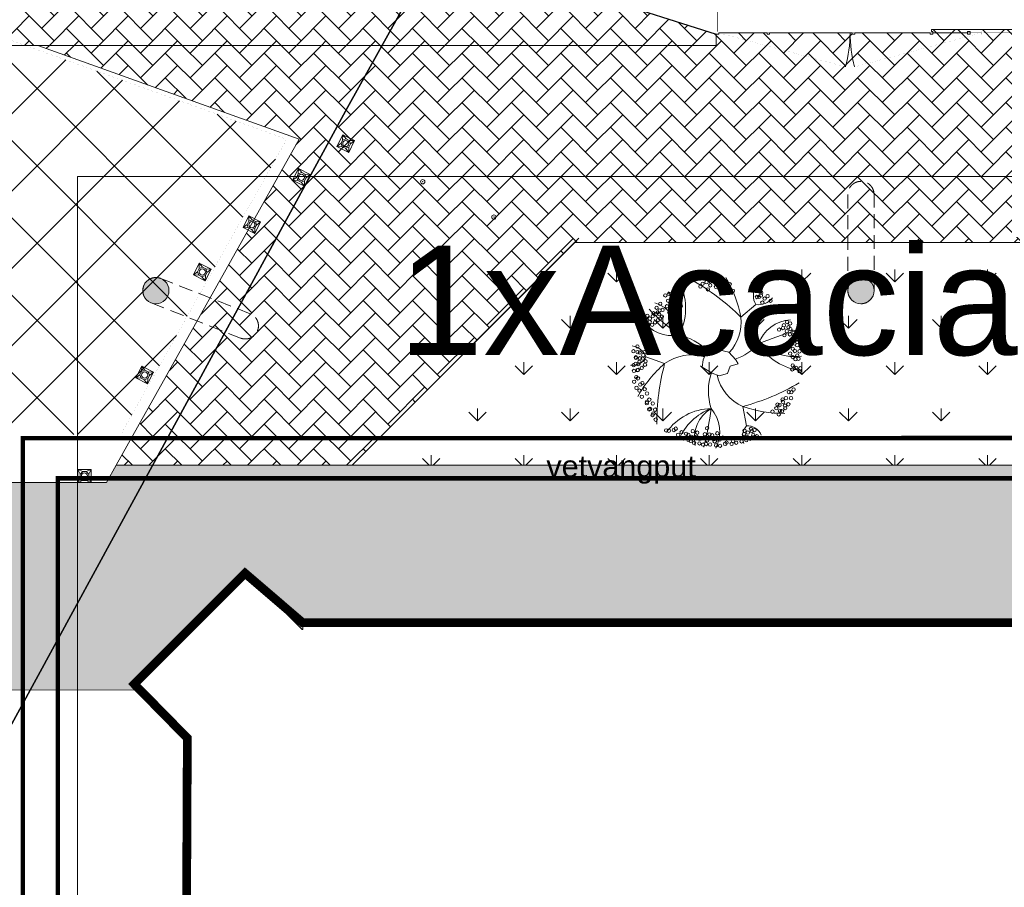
# Model space of a CAD drawing. Header units: millimetres. Extents: x 747415 to 1601423, y -236173 to 551995.
# Tile 235 of 256: x 993973 to 1016500, y 124037 to 143882. Entities that reach past the tile are written whole.
import ezdxf
from ezdxf.lldxf.tags import DXFTag

# ---------------------------------------------------------------- set-up
doc = ezdxf.new("R2010")
doc.units = ezdxf.units.MM
doc.header["$LTSCALE"] = 100
doc.header["$MEASUREMENT"] = 0
doc.linetypes.add('BORDERX2', pattern=[88.9, 25.4, -12.7, 25.4, -12.7, 0, -12.7])
doc.linetypes.add('HIDDEN2', pattern=[4.7625, 3.175, -1.5875])
doc.layers.get('0').update_dxf_attribs({"linetype": 'CONTINUOUS', "lineweight": 0})
for name, color, linetype in [('T--A9041_VERHARDING_Parkeren', 9, 'CONTINUOUS'), ('T--L9000_PERCELEN', 4, 'BORDERX2'), ('T--L9041_VERHARDING_Wegen', 7, 'CONTINUOUS')]:
    doc.layers.add(name, color=color, linetype=linetype)
for name, color, linetype, lineweight in [('T--A9041_VERHARDING_Wegen', 21, 'CONTINUOUS', 0), ('T--A9042_BEPLANTING', 90, 'CONTINUOUS', 0), ('T--L9020_GEBOUWEN', 252, 'CONTINUOUS', 0), ('T--L9042_BEPLANTING', 90, 'CONTINUOUS', 0), ('T--L9042_BOMEN', 84, 'CONTINUOUS', 0), ('T--L9052_Hemelwaterafvoer', 130, 'HEMELWATER_AFVOER', 0), ('T--L9052_Vuilwaterafvoer', 44, 'VUIL_WATER_AFVOER', 0), ('T--L9064_ICT', 170, 'ICT_LEIDING', 0), ('T--L9071_TERREINMEUBILAIR_Bank', 250, 'CONTINUOUS', 0), ('T--T9042_Boomsoort', 7, 'CONTINUOUS', 0)]:
    doc.layers.add(name, color=color, linetype=linetype, lineweight=lineweight)
doc.styles.add('Isocpeur', font='isocpeur.ttf', dxfattribs={"height": 3})
doc.styles.get("Standard").update_dxf_attribs({"font": 'arial.ttf'})
tags = doc.linetypes.add('HEMELWATER_AFVOER', pattern='A,12.7,-5.08,["HWA",Standard,S=2.54,R=0,X=-2.54,Y=-1.27],-7.62', length=25.4).pattern_tags.tags
tags[6] = DXFTag(74, 10)
tags = doc.linetypes.add('ICT_LEIDING', pattern='A,12.7,-5.08,["ICT",Standard,S=2.54,R=0,X=-2.54,Y=-1.27],-7.62', length=25.4).pattern_tags.tags
tags[6] = DXFTag(74, 10)
doc.linetypes.add('KW1C Persleiding', pattern='A,10,-200,["pers",Isocpeur,S=10,R=0,X=-125,Y=-15],100', length=310)
tags = doc.linetypes.add('VUIL_WATER_AFVOER', pattern='A,12.7,-5.08,["VWA",Standard,S=2.54,R=0,X=-2.54,Y=-1.27],-7.62', length=25.4).pattern_tags.tags
tags[6] = DXFTag(74, 10)

# ---------------------------------------------------------------- blocks, each defined once
blk = doc.blocks.new('FMEBLOCK10')
at = {"layer": 'T--L9000_PERCELEN', "flags": 128}
blk.add_lwpolyline([(-144.82893, 14.817888), (-145.02397, 15.050913), (-145.20705, 15.294013), (-145.37702, 15.545888), (-145.53411, 15.805888), (-145.67694, 16.074013), (-145.80712, 16.348963), (-145.92304, 16.630088), (-146.02401, 16.917063), (-146.11095, 17.207938), (-146.18294, 17.503038), (-146.23906, 17.802038), (-146.28092, 18.102988), (-146.30714, 18.405888), (-146.31795, 18.710088), (-146.31404, 19.012988), (-146.29403, 19.316863), (-146.25907, 19.619113), (-146.20801, 19.918113), (-146.142, 20.214838), (-146.06196, 20.507988), (-145.96605, 20.796913), (-145.85703, 21.079988), (-145.73306, 21.357863), (-145.59506, 21.628913), (-145.44303, 21.891838), (-145.27904, 22.147938), (-145.10102, 22.394938), (-144.91196, 22.631863), (-144.71002, 22.860013), (-144.49704, 23.077113), (-144.27394, 23.283813), (-138.30613, 28.697013), (-116.62012, 47.487863), (-60.22895, 97.082863), (-54.67905, 96.186838), (-37.62294, 111.871013), (-29.08511, 118.037888), (-23.65504, 118.892963), (-18.79813, 119.658013), (-9.22392, 115.908813), (-1.20911, 112.288963), (0.65504, 110.160863), (101.86102, -5.339912), (110.37999, -16.182887), (130.01394, -40.804887), (146.31795, -61.715062), (145.31699, -62.344912), (128.53504, -71.838162), (109.77095, -81.221887), (96.853, -87.145012), (86.75508, -91.497087), (65.77494, -99.458937), (35.85286, -109.074062), (-3.25703, -117.914062), (-11.3781, -119.658012), (-17.09406, -117.515937), (-48.71308, -83.590162), (-53.87704, -83.911912), (-58.06511, -84.172887)], close=True, dxfattribs=at)
blk = doc.blocks.new('FMEBLOCK18')
at = {"layer": 'T--L9000_PERCELEN', "flags": 128}
blk.add_lwpolyline([(-100.08243, -15.21845), (-93.90854, -13.84045), (-85.78747, -12.0965), (-46.67758, -3.2565), (-16.7555, 6.358625), (4.22464, 14.320475), (14.32256, 18.67255), (27.24051, 24.595675), (46.0046, 33.9794), (62.78655, 43.47265), (63.78751, 44.1025), (100.08243, 0.943475), (97.4165, -0.71435), (90.7465, -4.485325), (80.48252, -10.258625), (68.79346, -16.567525), (51.09956, -25.844325), (33.78355, -33.17535), (7.36851, -44.1025), (3.81846, -39.8905), (-2.38257, -35.729525), (-46.57247, -27.563575), (-72.77453, -22.870575), (-93.75536, -18.9345), (-99.32458, -16.181425)], close=True, dxfattribs=at)
blk = doc.blocks.new('boom23')
for points in [[(-218, 3249, -0.332157), (-704, 3883, 2.110716)], [(-385, 2358), (-218, 3249, 0.2826), (180, 3952, 1.443147)], [(1009, 1926, -0.297027), (1445, 3695, 4.225496)], [(-385, 2358, 0.08666), (-2068, 3338, 1.008017)], [(1009, 1926, -0.034752), (1955, 3455, 4.277444)], [(1009, 1926, 0.322006), (2291, 3244, 0.821422)], [(1009, 1926, 0.202579), (2889, 2727, 1.556943)], [(-385, 2358, 0.066971), (-3177, 2269, -4.437506)], [(-385, 2358, -0.239145), (206, 596, -0.780445)], [(407, 399, 0.160891), (1009, 1926, 0.235359), (3300, 2210, 3.344811)], [(-826, 213, 0.124299), (-2076, -66, 0.235359), (-3467, 1776, 3.344811)], [(2263, -750, 0.066971), (3582, 1713, -4.437506)], [(-2076, -66, 0.202579), (-3709, 1162, 1.556943)], [(-2076, -66, 0.322006), (-3858, 385, 0.821422)], [(2263, -750, 0.08666), (3953, 218, 1.008017)], [(-2076, -66, -0.034752), (-3873, -11, 4.277444)], [(-2076, -66, -0.297027), (-3825, -572, 4.225496)], [(-1752, -1489, -0.217045), (-680, -167, -0.780445)], [(2263, -750, -0.237273), (453, -390, -0.780445)], [(232, -608, 0.144947), (1192, -1741, 0.235359), (292, -3868, 3.344811)], [(2263, -750), (2951, -1340, 0.2826), (3361, -2036, 1.443147)], [(2951, -1340, -0.332157), (3743, -1237, 2.110716)], [(-1752, -1489), (-2608, -1790, 0.2826), (-3416, -1797, 1.443147)], [(-2608, -1790, -0.332157), (-2914, -2528, 2.110716)], [(-1752, -1489, 0.08666), (-1760, -3437, 1.008017)], [(-1752, -1489, 0.066971), (-279, -3863, -4.437506)], [(1192, -1741, 0.202579), (945, -3770, 1.556943)], [(1192, -1741, 0.322006), (1692, -3511, 0.821422)], [(1192, -1741, -0.297027), (2505, -3004, 4.225496)], [(1192, -1741, -0.034752), (2043, -3326, 4.277444)]]:
    blk.add_lwpolyline(points, format="xyb")
blk.add_lwpolyline([(-842, 256), (-672, -187), (120, -719), (555, -289), (725, 17), (384, 427), (138, 660), (-263, 699), (-501, 427), (-876, 461)], close=True)
for centre in [(-497, 3857), (-497, 3555), (-360, 3857), (-360, 3747), (-360, 3555), (-168, 3857), (-168, 3555), (-59, 3720), (24, 3857), (24, 3555), (243, 3830), (243, 3693), (490, 3802), (599, 3665), (709, 3775), (901, 3638), (983, 3665), (1230, 3665), (1394, 3583), (-2169, 3117), (-1977, 3199), (-1895, 3144), (-1785, 3281), (-360, 3446), (-59, 3418), (983, 3364), (1148, 3391), (1148, 3089), (1230, 3364), (1394, 3391), (1394, 3281), (1394, 3089), (1641, 3446), (1641, 3144), (1696, 3227), (1805, 3364), (1942, 3336), (2079, 3227), (2299, 3117), (-2580, 2788), (-2361, 3007), (-2361, 2706), (-2197, 3007), (-2197, 2706), (-2169, 2815), (-1977, 2898), (-1895, 2843), (-1785, 2980), (-1566, 3062), (1504, 3007), (1504, 2706), (1696, 2925), (1805, 3062), (1942, 3035), (1997, 3035), (1997, 2733), (2079, 2925), (2162, 2898), (2299, 2815), (2408, 2980), (2408, 2678), (2491, 2898), (2655, 2760), (-2827, 2459), (-2690, 2541), (-2580, 2486), (2162, 2596), (2491, 2596), (2655, 2459), (2847, 2514), (2847, 2212), (2957, 2240), (3176, 2185), (-3375, 1774), (3286, 2130), (-3458, 1664), (-3293, 1582), (-3183, 1417), (-3101, 1582), (3560, 1499), (-3704, 924), (-3540, 1225), (-3540, 1061), (-3512, 841), (-3403, 1198), (-3320, 1061), (-3266, 869), (3423, 1061), (3560, 1198), (3615, 1253), (3615, 951), (3669, 951), (-3786, 375), (-3704, 622), (-3622, 512), (-3458, 704), (-3403, 485), (3423, 759), (3505, 540), (3642, 595), (3669, 650), (-3759, -8), (-3704, 183), (-3622, 348), (-3567, 46), (-3320, -8), (3505, 238), (3532, 19), (3779, 293), (3779, -8), (-3759, -420), (-3677, -173), (-3622, -283), (-3485, -146), (-3458, -447), (-3375, -337), (-3183, -337), (3532, -283), (3642, -255), (3861, -173), (3861, -474), (-3649, -529), (3313, -941), (3505, -913), (3532, -913), (3642, -557), (3697, -639), (3697, -941), (3039, -1160), (3121, -1023), (3121, -1324), (3231, -1379), (3313, -1242), (3395, -1160), (3505, -1215), (3615, -1187), (-3293, -1708), (-2909, -1763), (2929, -1571), (3039, -1461), (3149, -1626), (3231, -1681), (3395, -1461), (3395, -1489), (3395, -1790), (-3238, -1955), (-3074, -1900), (-3019, -2202), (-2964, -2092), (-2854, -2065), (-2772, -2092), (3149, -1927), (-2909, -2394), (-1840, -2750), (1723, -2750), (1833, -2723), (1997, -2668), (2162, -2613), (2217, -2777), (2326, -2695), (-1813, -3079), (-1648, -2942), (-1182, -3189), (-799, -3216), (627, -2942), (1093, -3079), (1230, -2860), (1230, -3161), (1476, -3079), (1614, -2805), (1614, -3106), (1696, -2969), (1723, -3051), (1833, -3024), (1915, -3079), (1997, -2969), (2162, -2914), (2217, -3079), (2326, -2997), (-1703, -3271), (-1511, -3271), (-1463, -3476), (-1347, -3326), (-1237, -3518), (-1045, -3518), (-963, -3353), (-853, -3545), (-662, -3545), (-525, -3463), (298, -3572), (462, -3435), (627, -3243), (819, -3463), (928, -3655), (983, -3326), (1093, -3380), (1120, -3655), (1476, -3380), (1696, -3271), (407, -3764), (599, -3764)]:
    blk.add_circle(centre, 77.5)
blk = doc.blocks.new('*U333')
at = {"layer": 'T--L9071_TERREINMEUBILAIR_Bank', "linetype": 'Continuous'}
h = blk.add_hatch(color=256, dxfattribs=at)
edge = h.paths.add_edge_path()
edge.add_arc((0, 1100), 300, 0, 360)
at = {"layer": 'T--L9071_TERREINMEUBILAIR_Bank', "linetype": 'HIDDEN2'}
blk.add_lwpolyline([(300, 1100, 0.414214), (0, 1400, 0.414214), (-300, 1100), (-300, -1100, 0.414214), (0, -1400, 0.414214), (300, -1100)], format="xyb", close=True, dxfattribs=at)
at = {"layer": 'T--L9071_TERREINMEUBILAIR_Bank', "linetype": 'Continuous'}
blk.add_circle((0, 1100), 300, dxfattribs=at)
blk = doc.blocks.new('*U179')
at = {"layer": 'T--L9071_TERREINMEUBILAIR_Bank', "linetype": 'Continuous'}
for points in [[(-300, 0), (0, 0), (0, -300), (-300, -300)], [(-191, -50), (-250, -109), (-250, -191), (-191, -250), (-109, -250), (-50, -191), (-50, -109), (-109, -50)]]:
    blk.add_lwpolyline(points, close=True, dxfattribs=at)
for points in [[(-109, -50), (0, 0)], [(-50, -109), (0, 0)], [(-250, -109), (-300, 0)], [(-191, -50), (-300, 0)], [(-250, -191), (-300, -300)], [(-50, -191), (0, -300)], [(-191, -250), (-300, -300)], [(-109, -250), (0, -300)]]:
    blk.add_lwpolyline(points, dxfattribs=at)
blk.add_circle((-150, -150), 70, dxfattribs=at)

msp = doc.modelspace()

# ---------------------------------------------------------------- hatches: boundary and pattern name
at = {"layer": 'T--A9041_VERHARDING_Parkeren', "linetype": 'Continuous'}
h = msp.add_hatch(dxfattribs=at)
h.set_pattern_fill('ANSI37', color=256, scale=10000, style=0)
h.paths.add_polyline_path([(969041.348, 143654.924), (962877.883, 134392.844), (996286.606, 134392.844), (1000082.485, 141148.311), (993241.332, 143602.156)])
at = {"layer": 'T--A9041_VERHARDING_Wegen', "linetype": 'Continuous'}
h = msp.add_hatch(dxfattribs=at)
h.set_pattern_fill('AR-HBONE', color=256, scale=100, style=0)
h.paths.add_polyline_path([(995315.38, 148195.106), (965344.614, 148230.115), (964447.518, 146872.465), (962109.147, 143295.106), (1009910.753, 143295.106), (1009910.753, 143549.389)])
edge = h.paths.add_edge_path(flags=17)
edge.add_line((995315.38, 148195.106), (1009910.753, 143549.389))
h = msp.add_hatch(dxfattribs=at)
h.set_pattern_fill('AR-HBONE', color=256, scale=100, style=0)
edge = h.paths.add_edge_path()
edge.add_line((1039186.379, 143654.924), (1031986.379, 143654.924))
edge.add_line((1031986.379, 143654.924), (1031986.379, 143549.389))
edge.add_line((1031986.379, 143549.389), (1027730.753, 143549.389))
edge.add_line((1027730.753, 143549.389), (1027670.753, 143549.389))
edge.add_line((1027670.753, 143549.389), (1027670.753, 143579.389))
edge.add_line((1027670.753, 143579.389), (1025930.753, 143579.389))
edge.add_line((1025930.753, 143579.389), (1025930.753, 143549.389))
edge.add_line((1025930.753, 143549.389), (1025870.753, 143549.389))
edge.add_line((1025870.753, 143549.389), (1025870.753, 143609.389))
edge.add_line((1025870.753, 143609.389), (1025930.753, 143609.389))
edge.add_line((1025930.753, 143609.389), (1025930.753, 143579.389))
edge.add_line((1025930.753, 143579.389), (1027670.753, 143579.389))
edge.add_line((1027670.753, 143579.389), (1027670.753, 143609.389))
edge.add_line((1027670.753, 143609.389), (1027700.753, 143609.389))
edge.add_line((1027700.753, 143609.389), (1027700.753, 143654.924))
edge.add_line((1027700.753, 143654.924), (1014830.753, 143654.924))
edge.add_line((1014830.753, 143654.924), (1014830.753, 143609.389))
edge.add_line((1014830.753, 143609.389), (1014860.753, 143609.389))
edge.add_line((1014860.753, 143609.389), (1014860.753, 143579.389))
edge.add_line((1014860.753, 143579.389), (1015660.753, 143579.389))
edge.add_line((1015660.753, 143579.389), (1015660.753, 143609.389))
edge.add_line((1015660.753, 143609.389), (1015720.753, 143609.389))
edge.add_line((1015720.753, 143609.389), (1015720.753, 143549.389))
edge.add_line((1015720.753, 143549.389), (1015660.753, 143549.389))
edge.add_line((1015660.753, 143549.389), (1015660.753, 143579.389))
edge.add_line((1015660.753, 143579.389), (1014860.753, 143579.389))
edge.add_line((1014860.753, 143579.389), (1014860.753, 143549.389))
edge.add_line((1014860.753, 143549.389), (1014800.753, 143549.389))
edge.add_line((1014800.753, 143549.389), (1014800.753, 143579.389))
edge.add_line((1014800.753, 143579.389), (1013080.753, 143579.389))
edge.add_line((1013080.753, 143579.389), (1013080.753, 143549.389))
edge.add_line((1013080.753, 143549.389), (1013020.753, 143549.389))
edge.add_line((1013020.753, 143549.389), (1013020.753, 143579.389))
edge.add_line((1013020.753, 143579.389), (1012139.056, 143579.389))
edge.add_line((1012139.056, 143579.389), (1012075.753, 143579.389))
edge.add_line((1012075.753, 143579.389), (1012012.45, 143579.389))
edge.add_line((1012012.45, 143579.389), (1011130.753, 143579.389))
edge.add_line((1011130.753, 143579.389), (1011130.753, 143549.389))
edge.add_line((1011130.753, 143549.389), (1011070.753, 143549.389))
edge.add_line((1011070.753, 143549.389), (1011070.753, 143579.389))
edge.add_line((1011070.753, 143579.389), (1009970.753, 143579.389))
edge.add_line((1009970.753, 143579.389), (1009970.753, 143549.389))
edge.add_line((1009970.753, 143549.389), (1009910.753, 143549.389))
edge.add_line((1009910.753, 143549.389), (1009910.753, 143295.106))
edge.add_line((1009910.753, 143295.106), (1008161.992, 143295.106))
edge.add_line((1008161.992, 143295.106), (994384.962, 143295.106))
edge.add_line((994384.962, 143295.106), (1000370.079, 141148.311))
edge.add_line((1000370.079, 141148.311), (996178.939, 133689.405))
edge.add_line((996178.939, 133689.405), (1001575.737, 133689.405))
edge.add_line((1001575.737, 133689.405), (1006671.446, 138784.924))
edge.add_line((1006671.446, 138784.924), (1021110.753, 138784.924))
edge.add_line((1021110.753, 138784.924), (1021110.753, 139149.389))
edge.add_line((1021110.753, 139149.389), (1025270.753, 139149.389))
edge.add_line((1025270.753, 139149.389), (1025270.753, 139169.389))
edge.add_line((1025270.753, 139169.389), (1025322.069, 139169.389))
edge.add_arc((1026270.753, 139119.389), 950, 160, 176.9830387, ccw=False)
edge.add_line((1025378.045, 139444.308), (1026188.328, 139149.389))
edge.add_line((1026188.328, 139149.389), (1026270.753, 139149.389))
edge.add_line((1026270.753, 139149.389), (1026270.753, 139169.389))
edge.add_line((1026270.753, 139169.389), (1026320.753, 139169.389))
edge.add_line((1026320.753, 139169.389), (1026320.753, 139149.389))
edge.add_line((1026320.753, 139149.389), (1032630.753, 139149.389))
edge.add_line((1032630.753, 139149.389), (1032630.753, 138489.389))
edge.add_line((1032630.753, 138489.389), (1032650.753, 138489.389))
edge.add_line((1032650.753, 138489.389), (1032670.753, 138489.389))
edge.add_line((1032670.753, 138489.389), (1032670.753, 137439.389))
edge.add_line((1032670.753, 137439.389), (1032630.753, 137439.389))
edge.add_line((1032630.753, 137439.389), (1032630.753, 134392.844))
edge.add_line((1032630.753, 134392.844), (1039186.379, 134392.844))
edge.add_line((1039186.379, 134392.844), (1039186.379, 143654.924))
h = msp.add_hatch(dxfattribs=at)
h.set_pattern_fill('AR-HBONE', color=256, scale=100, style=0)
h.paths.add_polyline_path([(1039186.379, 134392.844), (1032630.753, 134392.844), (1032630.753, 133029.389), (1021110.753, 133029.389), (1021110.753, 133689.405), (1001575.737, 133689.405), (996178.939, 133689.405), (995957.384, 133295.106), (955510.455, 133295.106), (952809.375, 128992.844), (960442.873, 128542.844), (975442.873, 128542.844), (990442.873, 128542.844), (996727.238, 128552.619), (996593.669, 128707.412), (998437.08, 130550.858), (998437.085, 130550.853), (998500.718, 130614.489), (998500.701, 130614.506), (998500.703, 130614.508), (998742.172, 130855.994), (999047.268, 131161.139), (999057.875, 131150.534), (999127.885, 131220.537), (999161.119, 131187.303), (999194.353, 131154.068), (999197.876, 131150.534), (999208.544, 131161.077), (999513.988, 130855.635), (999819.487, 130550.135), (1000096.647, 130272.975), (1000432.444, 129937.178), (1000447.444, 129935.75), (1000447.444, 130089.389), (1000703.627, 130089.389), (1001430.752, 130089.389), (1001950.751, 130089.389), (1001950.751, 130089.397), (1002180.751, 130089.397), (1002180.751, 130089.389), (1002688.751, 130089.389), (1002688.751, 130089.397), (1002964.751, 130089.397), (1002964.751, 130089.389), (1004930.755, 130089.389), (1004930.755, 130089.397), (1005450.755, 130089.389), (1005680.747, 130089.389), (1006896.753, 130089.389), (1006896.753, 130089.397), (1007172.753, 130089.397), (1007172.753, 130089.389), (1007680.753, 130089.389), (1007680.753, 130089.397), (1007910.753, 130089.397), (1007910.753, 130089.389), (1008950.75, 130089.389), (1008950.75, 130089.397), (1009180.75, 130089.397), (1009180.75, 130089.389), (1009688.75, 130089.389), (1009688.75, 130089.397), (1009964.75, 130089.397), (1009964.75, 130089.389), (1011410.748, 130089.389), (1011410.756, 130089.389), (1011930.755, 130089.389), (1011930.755, 130089.397), (1012450.755, 130089.389), (1012680.747, 130089.389), (1013457.747, 130089.389), (1013457.747, 130089.389), (1013457.747, 130089.389), (1013464.747, 130089.389), (1013896.751, 130089.389), (1013896.751, 130089.397), (1014172.751, 130089.397), (1014172.751, 130089.389), (1014680.751, 130089.389), (1014680.751, 130089.397), (1014910.751, 130089.397), (1014910.751, 130089.389), (1015430.753, 130089.389), (1015430.753, 130089.397), (1015950.753, 130089.397), (1015950.753, 130089.405), (1016180.753, 130089.405), (1016180.753, 130089.389), (1016724.753, 130089.389), (1016724.753, 130089.405), (1016957.753, 130089.405), (1017406.755, 130089.405), (1017406.755, 130089.389), (1017636.753, 130089.389), (1017636.753, 130129.405), (1018180.753, 130129.405), (1018180.753, 130089.405), (1018220.753, 130089.405), (1018256.703, 130089.405), (1018328.753, 130089.405), (1018868.317, 130207.468), (1018927.779, 130089.389), (1018933.724, 130089.389), (1018993.185, 130207.468), (1019532.749, 130089.405), (1019590.749, 130089.405), (1019680.749, 130089.405), (1019680.749, 130129.405), (1020224.749, 130129.405), (1020224.749, 130089.397), (1020454.747, 130089.397), (1020454.747, 130089.405), (1020903.751, 130089.405), (1021136.749, 130089.405), (1021136.749, 130089.389), (1021680.749, 130089.389), (1021680.749, 130089.405), (1021910.749, 130089.405), (1021910.749, 130089.412), (1022430.749, 130089.405), (1022430.755, 130089.397), (1022950.755, 130089.389), (1023180.747, 130089.389), (1023957.747, 130089.389), (1023957.747, 130089.389), (1023964.747, 130089.389), (1024396.751, 130089.389), (1024396.751, 130089.397), (1024672.751, 130089.397), (1024672.751, 130089.389), (1025180.751, 130089.389), (1025180.751, 130089.397), (1025410.751, 130089.397), (1025410.751, 130089.389), (1026450.753, 130089.389), (1026450.753, 130089.397), (1026680.753, 130089.397), (1026680.753, 130089.389), (1027188.753, 130089.389), (1027188.753, 130089.397), (1027464.753, 130089.397), (1027464.753, 130089.389), (1028910.749, 130089.389), (1028910.757, 130089.389), (1029430.757, 130089.389), (1029430.757, 130089.397), (1029950.757, 130089.389), (1030180.749, 130089.389), (1030957.749, 130089.389), (1030957.749, 130089.389), (1030964.749, 130089.389), (1031396.753, 130089.389), (1031396.753, 130089.397), (1032925.594, 130089.397), (1035629.242, 130664.686), (1035717.828, 130248.537), (1033070.749, 129685.285), (1033070.753, 126449.397), (1033136.804, 126449.42), (1033139.753, 124295.397), (1034893.253, 124295.397), (1034910.434, 124663.152), (1039186.379, 124663.244), (1039186.379, 129692.844)])
at = {"layer": 'T--A9042_BEPLANTING'}
h = msp.add_hatch(dxfattribs=at)
h.set_pattern_fill('GRASS', color=256, scale=1500, style=0)
edge = h.paths.add_edge_path()
edge.add_line((1194589.183, 247525.193), (1194593.64, 247264.881))
edge.add_line((1194593.64, 247264.881), (1189597.042, 247120.843))
edge.add_line((1189597.042, 247120.843), (1179615.176, 246734.424))
edge.add_line((1179615.176, 246734.424), (1169673.169, 246260.926))
edge.add_line((1169673.169, 246260.926), (1159743.156, 245284.429))
edge.add_line((1159743.156, 245284.429), (1149794.302, 244232.037))
edge.add_line((1149794.302, 244232.037), (1139904.319, 243419.621))
edge.add_line((1139904.319, 243419.621), (1138613.747, 243325.021))
edge.add_line((1138613.747, 243325.021), (1135690.007, 243117.197))
edge.add_line((1135690.007, 243117.197), (1132771.926, 242932.503))
edge.add_line((1132771.926, 242932.503), (1129859.398, 242758.599))
edge.add_line((1129859.398, 242758.599), (1126616.556, 242566.575))
edge.add_line((1126616.556, 242566.575), (1123385.964, 242364.695))
edge.add_line((1123385.964, 242364.695), (1120184.728, 242139.833))
edge.add_line((1120184.728, 242139.833), (1117014.113, 241880.011))
edge.add_line((1117014.113, 241880.011), (1113876.289, 241570.228))
edge.add_line((1113876.289, 241570.228), (1110773.76, 241198.319))
edge.add_line((1110773.76, 241198.319), (1107692.214, 240764.72))
edge.add_line((1107692.214, 240764.72), (1104624.361, 240306.925))
edge.add_line((1104624.361, 240306.925), (1101572.465, 239835.828))
edge.add_line((1101572.465, 239835.828), (1100403.086, 239650.924))
edge.add_line((1100403.086, 239650.924), (1097780.987, 239217.99))
edge.add_line((1097780.987, 239217.99), (1095157.329, 238732.83))
edge.add_line((1095157.329, 238732.83), (1092526.922, 238274.052))
edge.add_line((1092526.922, 238274.052), (1089457.602, 237766.051))
edge.add_line((1089457.602, 237766.051), (1086388.73, 237224.846))
edge.add_line((1086388.73, 237224.846), (1083401.545, 236651.668))
edge.add_line((1083401.545, 236651.668), (1080469.385, 236024.459))
edge.add_line((1080469.385, 236024.459), (1077519.444, 235269.823))
edge.add_line((1077519.444, 235269.823), (1074567.867, 234454.498))
edge.add_line((1074567.867, 234454.498), (1071611.505, 233602.32))
edge.add_line((1071611.505, 233602.32), (1068661.406, 232725.291))
edge.add_line((1068661.406, 232725.291), (1065719.424, 231822.381))
edge.add_line((1065719.424, 231822.381), (1062684.54, 230856.109))
edge.add_line((1062684.54, 230856.109), (1059866.196, 229920.836))
edge.add_line((1059866.196, 229920.836), (1056845.381, 228880.035))
edge.add_line((1056845.381, 228880.035), (1054034.15, 227860.451))
edge.add_line((1054034.15, 227860.451), (1051908.682, 227043.859))
edge.add_line((1051908.682, 227043.859), (1051192.354, 226766.278))
edge.add_line((1051192.354, 226766.278), (1050671.69, 226564.519))
edge.add_line((1050671.69, 226564.519), (1049927.631, 226262.62))
edge.add_line((1049927.631, 226262.62), (1049070.32, 225903.54))
edge.add_line((1049070.32, 225903.54), (1048360.834, 225606.376))
edge.add_line((1048360.834, 225606.376), (1045574.185, 224396.868))
edge.add_line((1045574.185, 224396.868), (1042746.023, 223102.062))
edge.add_line((1042746.023, 223102.062), (1039916.204, 221736.561))
edge.add_line((1039916.204, 221736.561), (1037264.038, 220364.549))
edge.add_line((1037264.038, 220364.549), (1036639.036, 220037.907))
edge.add_line((1036639.036, 220037.907), (1035761.731, 219567.084))
edge.add_line((1035761.731, 219567.084), (1034455.173, 218860.02))
edge.add_line((1034455.173, 218860.02), (1031834.519, 217415.207))
edge.add_line((1031834.519, 217415.207), (1029063.532, 215837.52))
edge.add_line((1029063.532, 215837.52), (1026493.513, 214322.916))
edge.add_line((1026493.513, 214322.916), (1023661.374, 212596.81))
edge.add_line((1023661.374, 212596.81), (1021148.701, 211011.913))
edge.add_line((1021148.701, 211011.913), (1018664.489, 209394.723))
edge.add_line((1018664.489, 209394.723), (1016111.63, 207674.051))
edge.add_line((1016111.63, 207674.051), (1013541.964, 205866.676))
edge.add_line((1013541.964, 205866.676), (1011054.819, 204060.939))
edge.add_line((1011054.819, 204060.939), (1008551.61, 202180.933))
edge.add_line((1008551.61, 202180.933), (1006071.977, 200261.271))
edge.add_line((1006071.977, 200261.271), (1003623.026, 198305.877))
edge.add_line((1003623.026, 198305.877), (1001255.469, 196356.541))
edge.add_line((1001255.469, 196356.541), (998895.97, 194358.237))
edge.add_line((998895.97, 194358.237), (996592.894, 192340.973))
edge.add_line((996592.894, 192340.973), (994271.188, 190253.094))
edge.add_line((994271.188, 190253.094), (992089.799, 188232.713))
edge.add_line((992089.799, 188232.713), (989855.126, 186096.735))
edge.add_line((989855.126, 186096.735), (987565.682, 183840.779))
edge.add_line((987565.682, 183840.779), (985556.73, 181812.43))
edge.add_line((985556.73, 181812.43), (983340.235, 179499.914))
edge.add_line((983340.235, 179499.914), (981234.422, 177237.565))
edge.add_line((981234.422, 177237.565), (979162.94, 174943.215))
edge.add_line((979162.94, 174943.215), (977214.691, 172724.59))
edge.add_line((977214.691, 172724.59), (975036.892, 170165.071))
edge.add_line((975036.892, 170165.071), (973160.412, 167901.106))
edge.add_line((973160.412, 167901.106), (971300.145, 165540.186))
edge.add_line((971300.145, 165540.186), (970653.489, 164750.347))
edge.add_line((970653.489, 164750.347), (969323.906, 163031.694))
edge.add_line((969323.906, 163031.694), (967532.389, 160664.585))
edge.add_line((967532.389, 160664.585), (965620.33, 158124.446))
edge.add_line((965620.33, 158124.446), (963729.485, 155559.861))
edge.add_line((963729.485, 155559.861), (962160.024, 153368.205))
edge.add_line((962160.024, 153368.205), (960583.853, 151476.839))
edge.add_line((960583.853, 151476.839), (957868.106, 147829.141))
edge.add_line((957868.106, 147829.141), (955546.579, 144354.957))
edge.add_line((955546.579, 144354.957), (952781.766, 139999.101))
edge.add_line((952781.766, 139999.101), (950228.309, 135925.671))
edge.add_line((950228.309, 135925.671), (947689.507, 131669.07))
edge.add_line((947689.507, 131669.07), (945836.511, 128467.426))
edge.add_line((945836.511, 128467.426), (939785.242, 117718.876))
edge.add_line((939785.242, 117718.876), (930712.869, 102774.401))
edge.add_line((930712.869, 102774.401), (922173.53, 90199.799))
edge.add_arc((831492.457, 157259.067), 112782.989, 306.60619454, 323.5168236, ccw=False)
edge.add_line((898746.269, 66722.183), (906881.323, 58450.839))
edge.add_arc((1039056.702, -43733.649), 167068.849, 138.06483794, 142.29247104, ccw=False)
edge.add_line((914773.924, 67916.66), (924725.806, 83316.857))
edge.add_line((924725.806, 83316.857), (935036.865, 100427.915))
edge.add_line((935036.865, 100427.915), (938271.243, 105214.41))
edge.add_line((938271.243, 105214.41), (944567.151, 115601.153))
edge.add_line((944567.151, 115601.153), (949536.685, 124088.131))
edge.add_line((949536.685, 124088.131), (954824.472, 132626.587))
edge.add_line((954824.472, 132626.587), (959827.89, 140132.671))
edge.add_line((959827.89, 140132.671), (963059.812, 145135.12))
edge.add_line((963059.812, 145135.12), (965500.197, 148828.356))
edge.add_line((965500.197, 148828.356), (966613.361, 150562.786))
edge.add_line((966613.361, 150562.786), (968025.373, 152669.584))
edge.add_line((968025.373, 152669.584), (969925.147, 155201.552))
edge.add_line((969925.147, 155201.552), (971712.101, 157704.465))
edge.add_line((971712.101, 157704.465), (973307.285, 159791.446))
edge.add_line((973307.285, 159791.446), (974380.773, 161326.936))
edge.add_line((974380.773, 161326.936), (975513.5, 162711.848))
edge.add_line((975513.5, 162711.848), (977022.752, 164676.523))
edge.add_line((977022.752, 164676.523), (979125.989, 167160.936))
edge.add_line((979125.989, 167160.936), (980701.644, 168861.659))
edge.add_line((980701.644, 168861.659), (983077.997, 171627.505))
edge.add_line((983077.997, 171627.505), (985074.319, 173856.029))
edge.add_line((985074.319, 173856.029), (986909.132, 175828.505))
edge.add_line((986909.132, 175828.505), (989063.699, 178159.256))
edge.add_line((989063.699, 178159.256), (991154.428, 180245.145))
edge.add_line((991154.428, 180245.145), (993121.205, 182057.606))
edge.add_line((993121.205, 182057.606), (995324.494, 184142.051))
edge.add_line((995324.494, 184142.051), (997280.219, 186006.612))
edge.add_line((997280.219, 186006.612), (999623.744, 188200.448))
edge.add_line((999623.744, 188200.448), (1002349.065, 190608.065))
edge.add_line((1002349.065, 190608.065), (1004754.956, 192653.066))
edge.add_line((1004754.956, 192653.066), (1007294.928, 194741.918))
edge.add_line((1007294.928, 194741.918), (1008978.786, 196161.928))
edge.add_line((1008978.786, 196161.928), (1011076.047, 197755.95))
edge.add_line((1011076.047, 197755.95), (1013065.241, 199247.814))
edge.add_line((1013065.241, 199247.814), (1015821.037, 201346.882))
edge.add_line((1015821.037, 201346.882), (1017686.716, 202722.52))
edge.add_line((1017686.716, 202722.52), (1020957.031, 204817.97))
edge.add_line((1020957.031, 204817.97), (1023228.197, 206313.401))
edge.add_line((1023228.197, 206313.401), (1026470.58, 208376.744))
edge.add_line((1026470.58, 208376.744), (1028603.548, 209658.432))
edge.add_line((1028603.548, 209658.432), (1030968.801, 211111.637))
edge.add_line((1030968.801, 211111.637), (1032974.557, 212278.47))
edge.add_line((1032974.557, 212278.47), (1034989.373, 213415.47))
edge.add_line((1034989.373, 213415.47), (1036654.679, 214452.728))
edge.add_line((1036654.679, 214452.728), (1038246.03, 215241.653))
edge.add_line((1038246.03, 215241.653), (1039948.347, 216202.761))
edge.add_line((1039948.347, 216202.761), (1041825.775, 217172.039))
edge.add_line((1041825.775, 217172.039), (1043014.131, 217759.859))
edge.add_line((1043014.131, 217759.859), (1045164.207, 218821.145))
edge.add_line((1045164.207, 218821.145), (1047341.541, 219812.404))
edge.add_line((1047341.541, 219812.404), (1050071.07, 221013.985))
edge.add_line((1050071.07, 221013.985), (1051244.22, 221490.97))
edge.add_line((1051244.22, 221490.97), (1052347.556, 221956.97))
edge.add_line((1052347.556, 221956.97), (1053649.506, 222430.47))
edge.add_line((1053649.506, 222430.47), (1054533.126, 222784.97))
edge.add_line((1054533.126, 222784.97), (1056086.056, 223306.47))
edge.add_line((1056086.056, 223306.47), (1057869.317, 223968.97))
edge.add_line((1057869.317, 223968.97), (1060574.556, 224929.97))
edge.add_line((1060574.556, 224929.97), (1063483.693, 225922.97))
edge.add_line((1063483.693, 225922.97), (1065608.903, 226631.593))
edge.add_line((1065608.903, 226631.593), (1069173.064, 227676.47))
edge.add_line((1069173.064, 227676.47), (1072281.977, 228625.637))
edge.add_line((1072281.977, 228625.637), (1075375.394, 229611.47))
edge.add_line((1075375.394, 229611.47), (1077123.927, 230119.62))
edge.add_line((1077123.927, 230119.62), (1080375.394, 230986.97))
edge.add_line((1080375.394, 230986.97), (1082892.594, 231747.063))
edge.add_line((1082892.594, 231747.063), (1087287.423, 232727.295))
edge.add_line((1087287.423, 232727.295), (1089726.851, 233304.236))
edge.add_line((1089726.851, 233304.236), (1092683.446, 233905.227))
edge.add_line((1092683.446, 233905.227), (1095564.394, 234529.046))
edge.add_line((1095564.394, 234529.046), (1098820.303, 235134.124))
edge.add_line((1098820.303, 235134.124), (1101429.17, 235680.801))
edge.add_line((1101429.17, 235680.801), (1102775.394, 235932.97))
edge.add_line((1102775.394, 235932.97), (1105482.445, 236248.973))
edge.add_line((1105482.445, 236248.973), (1107758.807, 236612.397))
edge.add_line((1107758.807, 236612.397), (1110496.735, 236978.709))
edge.add_line((1110496.735, 236978.709), (1115376.091, 237663.748))
edge.add_line((1115376.091, 237663.748), (1120160.891, 238162.648))
edge.add_line((1120160.891, 238162.648), (1122883.614, 238303.454))
edge.add_line((1122883.614, 238303.454), (1125390.669, 238461.915))
edge.add_line((1125390.669, 238461.915), (1128123.405, 238391.97))
edge.add_line((1128123.405, 238391.97), (1132768.171, 238736.47))
edge.add_line((1132768.171, 238736.47), (1135790.587, 239107.966))
edge.add_line((1135790.587, 239107.966), (1138342.94, 239481.456))
edge.add_line((1138342.94, 239481.456), (1142060.43, 239524.47))
edge.add_line((1142060.43, 239524.47), (1147419.918, 239838.053))
edge.add_line((1147419.918, 239838.053), (1152508.673, 240937.759))
edge.add_line((1152508.673, 240937.759), (1161790.445, 241405.25))
edge.add_line((1161790.445, 241405.25), (1166293.104, 242414.317))
edge.add_line((1166293.104, 242414.317), (1170003.913, 243136.47))
edge.add_line((1170003.913, 243136.47), (1182817.631, 243902.97))
edge.add_line((1182817.631, 243902.97), (1191677.387, 244103.47))
edge.add_line((1191677.387, 244103.47), (1200992.076, 244164.47))
edge.add_line((1200992.076, 244164.47), (1212315.556, 244345.47))
edge.add_line((1212315.556, 244345.47), (1212435.36, 247419.97))
edge.add_line((1212435.36, 247419.97), (1205479.36, 247503.517))
edge.add_line((1205479.36, 247503.517), (1202606.248, 247460.622))
edge.add_line((1202606.248, 247460.622), (1194593.64, 247264.881))
at = {"layer": 'T--A9042_BEPLANTING', "lineweight": 0}
h = msp.add_hatch(dxfattribs=at)
h.set_pattern_fill('GRASS', color=256, scale=1500, angle=2.5e-14, style=0)
h.paths.add_polyline_path([(1006767.584, 138881.525), (1001575.737, 133689.405), (1019768.234, 133689.405), (1019767.629, 138881.525)])

# ---------------------------------------------------------------- linework, layer by layer
at = {"layer": 'T--A9041_VERHARDING_Parkeren', "linetype": 'Continuous', "const_width": 1}
msp.add_lwpolyline([(969041.348, 143654.924), (962877.883, 134392.844), (996286.606, 134392.844), (1000082.485, 141148.311), (993241.332, 143602.156)], close=True, dxfattribs=at)
at = {"layer": 'T--A9041_VERHARDING_Wegen', "linetype": 'Continuous'}
msp.add_lwpolyline([(995315.38, 148195.106), (965344.614, 148230.115), (964447.518, 146872.465), (962109.147, 143295.106), (1009910.753, 143295.106), (1009910.753, 143549.389)], close=True, dxfattribs=at)
for points in [[(1027700.753, 143654.924), (1014830.753, 143654.924), (1014830.753, 143609.389), (1014860.753, 143609.389), (1014860.753, 143579.389), (1015660.753, 143579.389), (1015660.753, 143609.389), (1015720.753, 143609.389), (1015720.753, 143549.389), (1015660.753, 143549.389), (1015660.753, 143579.389), (1014860.753, 143579.389), (1014860.753, 143549.389), (1014800.753, 143549.389), (1014800.753, 143579.389), (1013080.753, 143579.389), (1013080.753, 143549.389), (1013020.753, 143549.389), (1013020.753, 143579.389), (1012139.056, 143579.389), (1012075.753, 143579.389), (1012012.45, 143579.389), (1011130.753, 143579.389), (1011130.753, 143549.389), (1011070.753, 143549.389), (1011070.753, 143579.389), (1009970.753, 143579.389), (1009970.753, 143549.389), (1009910.753, 143549.389), (1009910.753, 143295.106), (1008161.992, 143295.106), (994384.962, 143295.106), (1000370.079, 141148.311), (996178.939, 133689.405), (1001575.737, 133689.405), (1006671.446, 138784.924), (1021110.753, 138784.924)], [(1039186.379, 134392.844), (1032630.753, 134392.844), (1032630.753, 133029.389), (1021110.753, 133029.389), (1021110.753, 133689.405), (1001575.737, 133689.405), (996178.939, 133689.405), (995957.384, 133295.106), (955510.455, 133295.106)], [(990442.873, 128542.844), (996727.238, 128552.619), (996593.669, 128707.412), (998437.08, 130550.858), (998437.085, 130550.853), (998500.718, 130614.489), (998500.701, 130614.506), (998500.703, 130614.508), (998742.172, 130855.994), (998742.172, 130855.994), (999047.268, 131161.139), (999057.875, 131150.534), (999127.885, 131220.537), (999161.119, 131187.303), (999194.353, 131154.068), (999197.876, 131150.534), (999208.544, 131161.077), (999513.988, 130855.635), (999819.487, 130550.135), (1000096.647, 130272.975), (1000096.647, 130272.975), (1000096.647, 130272.975), (1000096.647, 130272.975), (1000432.444, 129937.178), (1000447.444, 129935.75), (1000447.444, 130089.389), (1000703.627, 130089.389), (1001430.752, 130089.389), (1001430.752, 130089.389), (1001950.751, 130089.389), (1001950.751, 130089.397), (1002180.751, 130089.397), (1002180.751, 130089.389), (1002688.751, 130089.389), (1002688.751, 130089.397), (1002964.751, 130089.397), (1002964.751, 130089.389), (1004930.755, 130089.389), (1004930.755, 130089.397), (1005450.755, 130089.389), (1005680.747, 130089.389), (1006896.753, 130089.389), (1006896.753, 130089.397), (1007172.753, 130089.397), (1007172.753, 130089.389), (1007680.753, 130089.389), (1007680.753, 130089.397), (1007910.753, 130089.397), (1007910.753, 130089.389), (1008950.75, 130089.389), (1008950.75, 130089.397), (1009180.75, 130089.397), (1009180.75, 130089.389), (1009688.75, 130089.389), (1009688.75, 130089.397), (1009964.75, 130089.397), (1009964.75, 130089.389), (1011410.748, 130089.389), (1011410.748, 130089.389), (1011410.756, 130089.389), (1011410.756, 130089.389), (1011930.755, 130089.389), (1011930.755, 130089.397), (1012450.755, 130089.389), (1012680.747, 130089.389), (1013457.747, 130089.389), (1013457.747, 130089.389), (1013457.747, 130089.389), (1013464.747, 130089.389), (1013896.751, 130089.389), (1013896.751, 130089.397), (1014172.751, 130089.397), (1014172.751, 130089.389), (1014680.751, 130089.389), (1014680.751, 130089.397), (1014910.751, 130089.397), (1014910.751, 130089.389), (1015430.753, 130089.389), (1015430.753, 130089.397), (1015950.753, 130089.397), (1015950.753, 130089.405), (1016180.753, 130089.405), (1016180.753, 130089.389), (1016724.753, 130089.389)]]:
    msp.add_lwpolyline(points, dxfattribs=at)
at = {"layer": 'T--L9020_GEBOUWEN', "const_width": 200}
msp.add_lwpolyline([(997725.547, 108893.815), (997808.356, 127450.297), (996593.608, 128686.256), (999127.885, 131220.537), (1000447.444, 130089.389), (1032925.594, 130089.397), (1035092.821, 130550.545), (1035728.785, 132638.35), (1037126.548, 134367.14), (1038182.973, 135100.046), (1039186.379, 135540.938), (1041167.128, 135866.111), (1041230.76, 139129.106), (1041230.76, 156778.86), (1041230.76, 156778.86), (1041230.76, 156778.86), (1041230.76, 156778.86), (1041230.76, 156778.86), (1038391.434, 156779.089), (1038391.411, 162854.091), (1036891.411, 162854.091), (1036891.511, 174691.138), (1083597.411, 174690.872)], dxfattribs=at)
at = {"layer": 'T--L9041_VERHARDING_Wegen'}
msp.add_line((995315.38, 148195.106), (1009910.753, 143549.389), dxfattribs=at)
at = {"layer": 'T--L9041_VERHARDING_Wegen', "const_width": 1}
for points in [[(1031986.379, 143549.389), (1009910.753, 143549.389)], [(969089.5, 143295.106), (962434.985, 133295.106), (995957.384, 133295.106), (998033.685, 136990.267)], [(994384.962, 143295.106), (969089.5, 143295.106)], [(998330.374, 137518.279), (1000370.079, 141148.311), (994384.962, 143295.106)], [(1001575.737, 133689.405), (1006671.446, 138784.924)], [(1006671.446, 138784.924), (1012919.537, 138784.924)], [(1013519.537, 138784.924), (1019767.629, 138784.924)], [(1001575.737, 133689.405), (1019767.629, 133689.405)]]:
    msp.add_lwpolyline(points, dxfattribs=at)
at = {"layer": 'T--L9042_BEPLANTING', "lineweight": 0}
for p, q in [((1001767.629, 133881.525), (1006767.584, 138881.525)), ((1019768.234, 133689.405), (1001575.511, 133689.405))]:
    msp.add_line(p, q, dxfattribs=at)
at = {"layer": 'T--L9052_Hemelwaterafvoer', "ltscale": 2, "const_width": 100}
msp.add_lwpolyline([(999666.97, 38860.668), (999666.97, 106717.153), (994843.608, 106717.153), (994843.608, 133392.119), (1036564.073, 133392.119)], dxfattribs=at)
at = {"layer": 'T--L9052_Vuilwaterafvoer', "ltscale": 2, "const_width": 100}
msp.add_lwpolyline([(998876.68, 42807.195), (998867.038, 106032.245), (994043.676, 106032.245), (994043.676, 134307.211), (1037364.141, 134321.456)], dxfattribs=at)
at = {"layer": 'T--L9064_ICT', "lineweight": 0}
msp.add_line((995293.979, 140297.01), (995293.479, 140296.51), dxfattribs=at)
at = {"layer": 'T--L9064_ICT', "color": 1, "lineweight": 0}
for p, q in [((995293.479, 140296.51), (995293.479, 37523.902)), ((1030776.573, 140297.01), (995293.979, 140297.01))]:
    msp.add_line(p, q, dxfattribs=at)
at = {"layer": 'T--L9071_TERREINMEUBILAIR_Bank'}
msp.add_line((995604.732, 133295.106), (995304.732, 133295.106), dxfattribs=at)
for points, const_width in [([(1009910.753, 143549.389), (1009910.753, 152465.106), (1027940.753, 152465.106), (1027940.753, 143549.389)], 1), ([(1009940.753, 145259.389), (1009940.753, 143609.389)], 10), ([(1009970.753, 143579.389), (1015970.753, 143579.389)], 10), ([(1009970.753, 143579.389), (1012868.53, 142802.932)], 1), ([(1015970.753, 143579.389), (1013072.975, 142802.932)], 1), ([(1017720.753, 143579.389), (1016030.753, 143579.389)], 10)]:
    msp.add_lwpolyline(points, dxfattribs=dict(at, const_width=const_width))
at = {"layer": 'T--L9071_TERREINMEUBILAIR_Bank', "const_width": 1}
for points in [[(1009910.753, 143609.389), (1009970.753, 143609.389), (1009970.753, 143549.389), (1009910.753, 143549.389)], [(1015970.753, 143609.389), (1016030.753, 143609.389), (1016030.753, 143549.389), (1015970.753, 143549.389)]]:
    msp.add_lwpolyline(points, close=True, dxfattribs=at)
at = {"layer": 'T--L9071_TERREINMEUBILAIR_Bank'}
for centre in [(1003194.531, 140174.906), (1004821.265, 139368.195)]:
    msp.add_circle(centre, 50, dxfattribs=at)
for centre, start, end in [((1009970.753, 143579.389), 345, 0), ((1015970.753, 143579.389), 180, 195)]:
    msp.add_arc(centre, 3000, start, end, dxfattribs=at)
for p in [(1003194.531, 140174.906), (1004821.265, 139368.195)]:
    msp.add_point(p, dxfattribs=at)

# ---------------------------------------------------------------- block references
at = {"layer": 'T--L9000_PERCELEN', "xscale": 1000.000000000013, "yscale": 1000.000000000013, "zscale": 1000.000000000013, "rotation": 228.6878301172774}
for name, p in [('FMEBLOCK10', (1087887.23, 61585.928)), ('FMEBLOCK18', (953921.73, 69451.991))]:
    msp.add_blockref(name, p, dxfattribs=at)
at = {"layer": 'T--L9042_BOMEN', "linetype": 'Continuous', "xscale": 0.5000000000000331, "yscale": 0.5000000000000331, "rotation": 200.8833441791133}
msp.add_blockref('boom23', (1009919.37, 136068.471), dxfattribs=at)
at = {"layer": 'T--L9071_TERREINMEUBILAIR_Bank'}
for name, p, rotation in [('*U179', (1001634.439, 141116), 333.6228101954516), ('*U179', (1000619.652, 140343.496), 333.6228101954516), ('*U333', (1013219.537, 138784.924), 180), ('*U179', (999485.493, 139260.94), 333.6228101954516), ('*U179', (998351.334, 138178.384), 333.6228101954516), ('*U333', (998111.907, 137281.886), 68.50637084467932), ('*U179', (997032.451, 135822.909), 333.6228101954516), ('*U179', (995604.732, 133595.106), 359.9266564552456)]:
    msp.add_blockref(name, p, dxfattribs=dict(at, rotation=rotation))

# ---------------------------------------------------------------- texts
at = {"layer": 'T--L9052_Vuilwaterafvoer', "linetype": 'KW1C Persleiding'}
msp.add_text('vetvangput', height=500, rotation=0.0000006, dxfattribs=at).set_placement((1006023.141, 133417.165))
at = {"layer": 'T--T9042_Boomsoort'}
msp.add_text('1xAcacia', height=2500, dxfattribs=at).set_placement((1002637.057, 136212.707))

doc.saveas('drawing.dxf')
